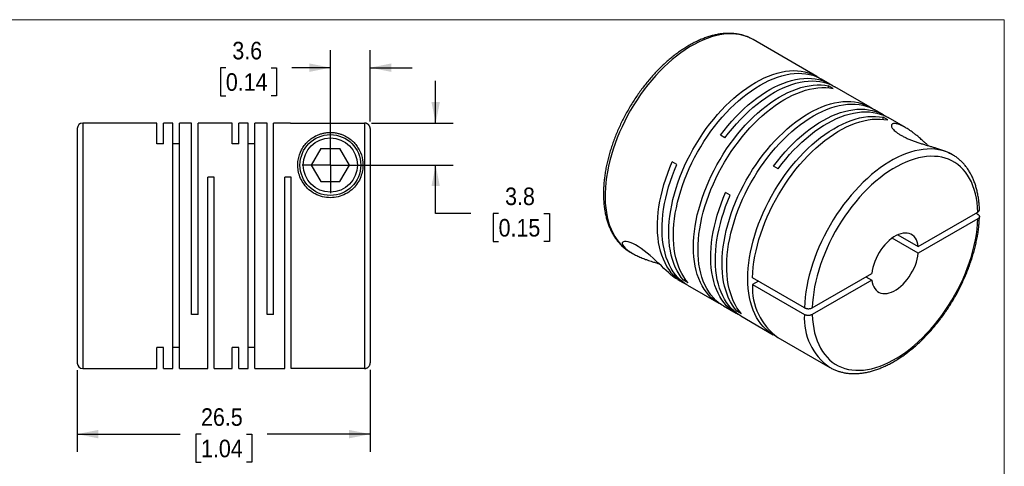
# Model space of a CAD drawing. Header units: millimetres. Extents: x 0 to 140, y 0 to 108.
# Tile 3 of 3: x 51 to 140, y 68 to 108. Entities that reach past the tile are written whole.
import ezdxf

# ---------------------------------------------------------------- set-up
doc = ezdxf.new("R2010")
doc.units = ezdxf.units.MM
doc.header["$LTSCALE"] = 0.5
doc.linetypes.add('SLD-Solid', pattern=[0])
doc.layers.add('SLD-0', color=7, linetype='SLD-Solid', lineweight=25)
doc.styles.add('SLDTEXTSTYLE0', font='GOTHIC.TTF', dxfattribs={"width": 0.913})
doc.dimstyles.new('SLDDIMSTYLE1', dxfattribs={"dimtxt": 1.5875, "dimasz": 1.905, "dimexe": 0, "dimexo": 0.0625, "dimgap": 0.396875, "dimtad": 0, "dimtih": 1, "dimtoh": 1, "dimdec": 1, "dimrnd": 1e-09, "dimzin": 12, "dimdsep": 46, "dimtxsty": 'SLDTEXTSTYLE0', "dimsah": 1, "dimcen": 0.09, "dimadec": 0, "dimazin": 3, "dimtfac": 1, "dimtdec": 1, "dimtmove": 0, "dimatfit": 0, "dimfxl": 0, "dimfrac": 2, "dimtolj": 1, "dimtzin": 12, "dimarcsym": 0})
doc.dimstyles.new('SLDDIMSTYLE2', dxfattribs={"dimtxt": 1.5875, "dimasz": 1.905, "dimexe": 0, "dimexo": 0.0625, "dimgap": 0.396875, "dimtad": 0, "dimtih": 1, "dimtoh": 1, "dimdec": 1, "dimrnd": 1e-09, "dimzin": 12, "dimdsep": 46, "dimtxsty": 'SLDTEXTSTYLE0', "dimsah": 1, "dimcen": 0.09, "dimadec": 0, "dimazin": 3, "dimtfac": 1, "dimtdec": 1, "dimtofl": 0, "dimtmove": 0, "dimatfit": 3, "dimfxl": 0, "dimfrac": 2, "dimtolj": 1, "dimtzin": 12, "dimarcsym": 0})

# ---------------------------------------------------------------- blocks, each defined once
blk = doc.blocks.new('Block2')
at = {"color": 7, "linetype": 'SLD-Solid', "lineweight": 18}
for p, q in [((139.701, 107.951), (0.001, 107.951)), ((139.701, 0.001), (139.701, 107.951))]:
    blk.add_line(p, q, dxfattribs=at)
blk = doc.blocks.new('_D_6')
at = {"layer": 'SLD-0'}
for p, q in [((78.73, 95.446), (78.73, 105.203)), ((82.33, 98.739), (82.33, 105.203)), ((69.274, 103.603), (68.79, 103.603)), ((68.79, 103.603), (68.79, 101.083)), ((73.379, 103.603), (73.863, 103.603)), ((73.863, 103.603), (73.863, 101.083)), ((78.73, 103.615), (75.255, 103.615)), ((82.33, 103.615), (86.14, 103.615)), ((68.79, 101.083), (69.274, 101.083)), ((73.863, 101.083), (73.379, 101.083))]:
    blk.add_line(p, q, dxfattribs=at)
for points in [[(78.73, 103.615), (76.825, 103.996), (76.825, 103.234)], [(82.33, 103.615), (84.235, 103.234), (84.235, 103.996)]]:
    blk.add_solid(points, dxfattribs=at)
at = {"layer": 'SLD-0', "char_height": 1.5875, "attachment_point": 1, "style": 'SLDTEXTSTYLE0'}
for s, insert in [('3.6', (69.86, 105.953)), ('0.14', (69.274, 103.111))]:
    blk.add_mtext(s, dxfattribs=dict(at, insert=insert))
blk = doc.blocks.new('_D_7')
at = {"layer": 'SLD-0'}
for p, q in [((88.256, 98.605), (88.256, 102.415)), ((82.465, 98.605), (89.844, 98.605)), ((79.365, 94.811), (89.844, 94.811)), ((88.256, 90.439), (88.256, 94.811)), ((91.431, 90.439), (88.256, 90.439)), ((93.951, 90.427), (93.467, 90.427)), ((93.467, 90.427), (93.467, 87.907)), ((98.056, 90.427), (98.54, 90.427)), ((98.54, 90.427), (98.54, 87.907)), ((93.467, 87.907), (93.951, 87.907)), ((98.54, 87.907), (98.056, 87.907))]:
    blk.add_line(p, q, dxfattribs=at)
for points in [[(88.256, 98.605), (88.637, 100.51), (87.875, 100.51)], [(88.256, 94.811), (87.875, 92.906), (88.637, 92.906)]]:
    blk.add_solid(points, dxfattribs=at)
at = {"layer": 'SLD-0', "char_height": 1.5875, "attachment_point": 1, "style": 'SLDTEXTSTYLE0'}
for s, insert in [('3.8', (94.537, 92.777)), ('0.15', (93.951, 89.935))]:
    blk.add_mtext(s, dxfattribs=dict(at, insert=insert))
blk = doc.blocks.new('_D_8')
at = {"layer": 'SLD-0'}
for p, q in [((55.83, 76.276), (55.83, 68.898)), ((82.33, 76.283), (82.33, 68.898)), ((55.83, 70.485), (65.152, 70.485)), ((67.028, 70.473), (66.544, 70.473)), ((66.544, 70.473), (66.544, 67.953)), ((71.133, 70.473), (71.617, 70.473)), ((71.617, 70.473), (71.617, 67.953)), ((82.33, 70.485), (73.009, 70.485)), ((66.544, 67.953), (67.028, 67.953)), ((71.617, 67.953), (71.133, 67.953))]:
    blk.add_line(p, q, dxfattribs=at)
for points in [[(55.83, 70.485), (57.735, 70.104), (57.735, 70.866)], [(82.33, 70.485), (80.425, 70.866), (80.425, 70.104)]]:
    blk.add_solid(points, dxfattribs=at)
at = {"layer": 'SLD-0', "char_height": 1.5875, "attachment_point": 1, "style": 'SLDTEXTSTYLE0'}
for s, insert in [('26.5', (67.028, 72.823)), ('1.04', (67.028, 69.981))]:
    blk.add_mtext(s, dxfattribs=dict(at, insert=insert))
blk = doc.blocks.new('SW_CENTERMARKSYMBOL_3')
at = {"layer": 'SLD-0', "color": 0}
for q in [(0, 2.54), (-2.54, 0), (0, -2.54), (2.54, 0)]:
    blk.add_line((0, 0), q, dxfattribs=at)

msp = doc.modelspace()

# ---------------------------------------------------------------- linework, layer by layer
for p, q in [((122.744, 102.827), (116.981, 106.154)), ((123.946, 102.133), (123.162, 102.586)), ((124.223, 101.736), (123.806, 101.977)), ((123.806, 101.798), (123.806, 101.977)), ((127.567, 100.043), (124.364, 101.892)), ((128.769, 99.349), (127.984, 99.802)), ((129.152, 98.891), (128.735, 99.131)), ((128.735, 98.953), (128.735, 99.131)), ((130.772, 98.193), (129.186, 99.108)), ((55.83, 98.111), (55.83, 76.911)), ((63.03, 98.611), (56.33, 98.611)), ((56.33, 98.611), (56.33, 76.411)), ((63.03, 96.718), (63.03, 98.611)), ((64.48, 98.611), (63.62, 98.611)), ((63.62, 96.718), (63.62, 98.611)), ((64.48, 76.411), (64.48, 98.611)), ((66.18, 98.611), (65.07, 98.611)), ((65.07, 76.411), (65.07, 98.611)), ((66.18, 81.311), (66.18, 98.611)), ((69.85, 98.611), (66.77, 98.611)), ((66.77, 81.311), (66.77, 98.611)), ((69.85, 96.718), (69.85, 98.611)), ((71.3, 98.611), (70.44, 98.611)), ((70.44, 96.718), (70.44, 98.611)), ((71.3, 76.411), (71.3, 98.611)), ((73, 98.611), (71.89, 98.611)), ((71.89, 76.411), (71.89, 98.611)), ((73, 81.311), (73, 98.611)), ((75.13, 98.611), (73.59, 98.611)), ((73.59, 81.311), (73.59, 98.611)), ((75.13, 98.605), (75.13, 98.611)), ((75.13, 98.605), (81.83, 98.605)), ((81.83, 98.605), (81.83, 76.417)), ((82.33, 98.104), (82.33, 76.918)), ((114.43, 97.266), (114.013, 97.507)), ((63.62, 96.718), (63.03, 96.718)), ((65.07, 96.718), (64.48, 96.718)), ((70.44, 96.718), (69.85, 96.718)), ((71.89, 96.718), (71.3, 96.718)), ((77.864, 96.311), (76.998, 94.811)), ((77.864, 96.311), (79.596, 96.311)), ((80.463, 94.811), (79.596, 96.311)), ((135.013, 95.744), (134.87, 95.827)), ((135.028, 95.735), (135.013, 95.744)), ((76.998, 94.811), (77.864, 93.311)), ((79.596, 93.311), (80.463, 94.811)), ((110.076, 94.869), (109.659, 95.11)), ((119.253, 94.482), (118.835, 94.723)), ((68.22, 93.711), (67.63, 93.711)), ((67.63, 76.411), (67.63, 93.711)), ((68.22, 76.411), (68.22, 93.711)), ((75.19, 93.711), (74.6, 93.711)), ((74.6, 76.411), (74.6, 93.711)), ((75.19, 76.417), (75.19, 93.711)), ((77.864, 93.311), (79.596, 93.311)), ((114.899, 92.085), (114.482, 92.326)), ((131.921, 87.448), (137.307, 90.558)), ((137.308, 90.353), (137.131, 90.456)), ((137.307, 89.945), (131.921, 86.836)), ((131.921, 86.836), (129.551, 88.204)), ((130.082, 88.51), (131.921, 87.448)), ((105.882, 86.927), (106.026, 86.845)), ((105.882, 86.927), (105.894, 86.921)), ((122.326, 81.909), (127.712, 85.018)), ((127.182, 84.712), (127.712, 84.406)), ((110.123, 84.479), (110.62, 84.192)), ((110.684, 84.393), (110.839, 84.482)), ((111.102, 84.152), (110.684, 84.393)), ((111.037, 83.951), (113.873, 82.315)), ((121.619, 81.909), (116.924, 84.619)), ((117.454, 84.313), (116.924, 84.007)), ((116.924, 84.007), (121.619, 81.297)), ((127.712, 84.406), (122.326, 81.297)), ((114.29, 82.074), (115.442, 81.408)), ((66.77, 81.311), (66.18, 81.311)), ((73.59, 81.311), (73, 81.311)), ((115.507, 81.609), (115.662, 81.698)), ((115.924, 81.368), (115.507, 81.609)), ((115.86, 81.168), (118.801, 79.469)), ((119.218, 79.229), (123.914, 76.518)), ((63.62, 78.304), (63.03, 78.304)), ((63.03, 76.411), (63.03, 78.304)), ((63.62, 76.411), (63.62, 78.304)), ((65.07, 78.304), (64.48, 78.304)), ((70.44, 78.304), (69.85, 78.304)), ((69.85, 76.411), (69.85, 78.304)), ((70.44, 76.411), (70.44, 78.304)), ((71.89, 78.304), (71.3, 78.304)), ((56.33, 76.411), (63.03, 76.411)), ((63.62, 76.411), (64.48, 76.411)), ((65.07, 76.411), (67.63, 76.411)), ((68.22, 76.411), (69.85, 76.411)), ((70.44, 76.411), (71.3, 76.411)), ((71.89, 76.411), (74.6, 76.411)), ((81.83, 76.417), (75.19, 76.417)), ((123.898, 76.527), (123.914, 76.518))]:
    msp.add_line(p, q)
at = {"flags": 128}
for points in [[(116.981, 106.154), (116.97, 106.16), (116.682, 106.309), (116.381, 106.432), (116.067, 106.531), (115.741, 106.604), (115.404, 106.651), (115.057, 106.672), (114.701, 106.668), (114.336, 106.637), (113.964, 106.581), (113.585, 106.499), (113.201, 106.392), (112.813, 106.26), (112.421, 106.103), (112.026, 105.921), (111.63, 105.716), (111.234, 105.487), (110.838, 105.235), (110.443, 104.961), (110.051, 104.665), (109.662, 104.349), (109.278, 104.013), (108.9, 103.658), (108.528, 103.284), (108.163, 102.894), (107.807, 102.487), (107.46, 102.065), (107.123, 101.629), (106.797, 101.18), (106.483, 100.719), (106.182, 100.247), (105.894, 99.766), (105.62, 99.277), (105.361, 98.78), (105.117, 98.278), (104.89, 97.772), (104.679, 97.262), (104.486, 96.751), (104.31, 96.239), (104.152, 95.727), (104.013, 95.218), (103.893, 94.712), (103.793, 94.211), (103.711, 93.716), (103.65, 93.228), (103.608, 92.749), (103.586, 92.279), (103.585, 91.82), (103.603, 91.373), (103.641, 90.939), (103.7, 90.52), (103.778, 90.116), (103.875, 89.728), (103.992, 89.358), (104.128, 89.006), (104.282, 88.674), (104.455, 88.361), (104.645, 88.069), (104.853, 87.799), (105.078, 87.552), (105.319, 87.327), (105.575, 87.125), (105.847, 86.948), (105.882, 86.927)], [(110.684, 84.393), (110.472, 84.655), (110.277, 84.938), (110.099, 85.243), (109.939, 85.568), (109.798, 85.912), (109.675, 86.274), (109.572, 86.654), (109.487, 87.051), (109.423, 87.463), (109.377, 87.89), (109.352, 88.331), (109.346, 88.783), (109.361, 89.247), (109.395, 89.721), (109.449, 90.204), (109.522, 90.695), (109.615, 91.191), (109.727, 91.693), (109.858, 92.199), (110.008, 92.707), (110.176, 93.217), (110.361, 93.727), (110.564, 94.235), (110.783, 94.741), (111.019, 95.242), (111.271, 95.739), (111.537, 96.229), (111.818, 96.712), (112.112, 97.186), (112.419, 97.65), (112.739, 98.102), (113.069, 98.543), (113.41, 98.969), (113.761, 99.381), (114.12, 99.778), (114.487, 100.158), (114.861, 100.52), (115.241, 100.864), (115.626, 101.188), (116.015, 101.493), (116.406, 101.776), (116.8, 102.038), (117.195, 102.277), (117.59, 102.494), (117.983, 102.686), (118.375, 102.855), (118.764, 103), (119.149, 103.12), (119.528, 103.214), (119.902, 103.284), (120.269, 103.328), (120.629, 103.346), (120.979, 103.339), (121.32, 103.306), (121.651, 103.247), (121.97, 103.163), (122.277, 103.054), (122.572, 102.92), (122.853, 102.762), (122.949, 102.699)], [(111.102, 84.152), (110.889, 84.414), (110.694, 84.697), (110.516, 85.002), (110.357, 85.327), (110.215, 85.671), (110.093, 86.033), (109.989, 86.414), (109.905, 86.81), (109.84, 87.223), (109.795, 87.65), (109.769, 88.09), (109.764, 88.543), (109.778, 89.007), (109.812, 89.48), (109.866, 89.963), (109.939, 90.454), (110.032, 90.951), (110.144, 91.452), (110.275, 91.958), (110.425, 92.467), (110.593, 92.976), (110.778, 93.486), (110.981, 93.994), (111.201, 94.5), (111.436, 95.002), (111.688, 95.498), (111.954, 95.989), (112.235, 96.471), (112.529, 96.945), (112.837, 97.409), (113.156, 97.862), (113.487, 98.302), (113.828, 98.728), (114.178, 99.141), (114.537, 99.537), (114.905, 99.917), (115.278, 100.279), (115.658, 100.623), (116.043, 100.948), (116.432, 101.252), (116.824, 101.535), (117.217, 101.797), (117.612, 102.036), (118.007, 102.253), (118.4, 102.446), (118.792, 102.615), (119.181, 102.759), (119.566, 102.879), (119.946, 102.974), (120.32, 103.043), (120.687, 103.087), (121.046, 103.105), (121.396, 103.098), (121.738, 103.065), (122.068, 103.006), (122.387, 102.923), (122.695, 102.813), (122.989, 102.679), (123.162, 102.586)], [(114.013, 97.507), (114.346, 97.944), (114.689, 98.368), (115.042, 98.776), (115.403, 99.169), (115.771, 99.545), (116.147, 99.904), (116.528, 100.243), (116.913, 100.563), (117.303, 100.863), (117.695, 101.142), (118.089, 101.399), (118.484, 101.633), (118.879, 101.844), (119.272, 102.032), (119.663, 102.195), (120.051, 102.335), (120.435, 102.449), (120.814, 102.538), (121.186, 102.602), (121.551, 102.64), (121.909, 102.653), (122.258, 102.64), (122.596, 102.601), (122.924, 102.537), (123.241, 102.448), (123.546, 102.333), (123.837, 102.193), (124.115, 102.03), (124.151, 102.006)], [(114.085, 82.201), (113.982, 82.254), (113.704, 82.418), (113.441, 82.606), (113.193, 82.817), (112.961, 83.052), (112.745, 83.309), (112.546, 83.588), (112.364, 83.888), (112.201, 84.208), (112.055, 84.548), (111.928, 84.907), (111.82, 85.283), (111.732, 85.676), (111.663, 86.085), (111.613, 86.509), (111.583, 86.947), (111.573, 87.397), (111.583, 87.858), (111.613, 88.33), (111.663, 88.811), (111.732, 89.3), (111.82, 89.795), (111.928, 90.296), (112.055, 90.801), (112.201, 91.309), (112.364, 91.819), (112.546, 92.328), (112.745, 92.837), (112.961, 93.343), (113.193, 93.846), (113.441, 94.344), (113.704, 94.836), (113.982, 95.321), (114.273, 95.796), (114.578, 96.263), (114.895, 96.718), (115.223, 97.161), (115.562, 97.59), (115.91, 98.006), (116.268, 98.406), (116.633, 98.79), (117.006, 99.156), (117.384, 99.504), (117.768, 99.833), (118.156, 100.142), (118.547, 100.43), (118.94, 100.696), (119.335, 100.94), (119.73, 101.162), (120.124, 101.36), (120.516, 101.534), (120.906, 101.684), (121.291, 101.81), (121.672, 101.91), (122.048, 101.985), (122.416, 102.034), (122.777, 102.058), (123.13, 102.057), (123.473, 102.029), (123.806, 101.977)], [(114.29, 82.074), (114.122, 82.177), (113.858, 82.365), (113.61, 82.576), (113.378, 82.811), (113.162, 83.068), (112.963, 83.347), (112.782, 83.647), (112.618, 83.968), (112.472, 84.307), (112.345, 84.666), (112.238, 85.042), (112.149, 85.435), (112.08, 85.844), (112.03, 86.268), (112, 86.706), (111.991, 87.156), (112, 87.617), (112.03, 88.089), (112.08, 88.57), (112.149, 89.059), (112.238, 89.555), (112.345, 90.055), (112.472, 90.56), (112.618, 91.068), (112.782, 91.578), (112.963, 92.087), (113.162, 92.596), (113.378, 93.103), (113.61, 93.605), (113.858, 94.103), (114.122, 94.595), (114.399, 95.08), (114.691, 95.556), (114.995, 96.022), (115.312, 96.477), (115.64, 96.92), (115.979, 97.35), (116.327, 97.765), (116.685, 98.165), (117.05, 98.549), (117.423, 98.915), (117.801, 99.263), (118.185, 99.592), (118.573, 99.901), (118.964, 100.189), (119.358, 100.455), (119.752, 100.7), (120.147, 100.921), (120.541, 101.119), (120.933, 101.294), (121.323, 101.444), (121.709, 101.569), (122.09, 101.669), (122.465, 101.744), (122.834, 101.794), (123.195, 101.818), (123.547, 101.816), (123.891, 101.789), (124.223, 101.736)], [(114.43, 97.266), (114.763, 97.703), (115.106, 98.127), (115.459, 98.536), (115.82, 98.928), (116.189, 99.305), (116.564, 99.663), (116.945, 100.003), (117.331, 100.323), (117.72, 100.622), (118.112, 100.901), (118.506, 101.158), (118.901, 101.392), (119.296, 101.603), (119.689, 101.791), (120.08, 101.955), (120.468, 102.094), (120.852, 102.208), (121.231, 102.297), (121.603, 102.361), (121.969, 102.399), (122.326, 102.412), (122.675, 102.399), (123.013, 102.36), (123.342, 102.296), (123.658, 102.207), (123.963, 102.092), (124.254, 101.953), (124.364, 101.892)], [(115.507, 81.609), (115.295, 81.871), (115.099, 82.154), (114.922, 82.459), (114.762, 82.784), (114.621, 83.128), (114.498, 83.49), (114.394, 83.87), (114.31, 84.267), (114.245, 84.68), (114.2, 85.106), (114.174, 85.547), (114.169, 85.999), (114.183, 86.463), (114.217, 86.937), (114.271, 87.42), (114.345, 87.911), (114.438, 88.407), (114.55, 88.909), (114.681, 89.415), (114.83, 89.923), (114.998, 90.433), (115.183, 90.943), (115.386, 91.451), (115.606, 91.957), (115.842, 92.458), (116.093, 92.955), (116.36, 93.446), (116.64, 93.928), (116.935, 94.402), (117.242, 94.866), (117.561, 95.318), (117.892, 95.759), (118.233, 96.185), (118.583, 96.597), (118.943, 96.994), (119.31, 97.374), (119.684, 97.736), (120.064, 98.08), (120.448, 98.405), (120.837, 98.709), (121.229, 98.992), (121.623, 99.254), (122.017, 99.493), (122.412, 99.71), (122.806, 99.903), (123.197, 100.071), (123.586, 100.216), (123.971, 100.336), (124.351, 100.43), (124.725, 100.5), (125.092, 100.544), (125.451, 100.562), (125.802, 100.555), (126.143, 100.522), (126.473, 100.463), (126.793, 100.379), (127.1, 100.27), (127.394, 100.136), (127.675, 99.978), (127.772, 99.916)], [(115.924, 81.368), (115.712, 81.63), (115.517, 81.913), (115.339, 82.218), (115.179, 82.543), (115.038, 82.887), (114.915, 83.249), (114.811, 83.63), (114.727, 84.026), (114.662, 84.439), (114.617, 84.866), (114.592, 85.306), (114.586, 85.759), (114.6, 86.223), (114.635, 86.697), (114.688, 87.179), (114.762, 87.67), (114.855, 88.167), (114.967, 88.668), (115.098, 89.174), (115.247, 89.683), (115.415, 90.192), (115.601, 90.702), (115.803, 91.21), (116.023, 91.716), (116.259, 92.218), (116.51, 92.714), (116.777, 93.205), (117.058, 93.687), (117.352, 94.161), (117.659, 94.625), (117.978, 95.078), (118.309, 95.518), (118.65, 95.944), (119.001, 96.357), (119.36, 96.753), (119.727, 97.133), (120.101, 97.495), (120.481, 97.839), (120.866, 98.164), (121.254, 98.468), (121.646, 98.751), (122.04, 99.013), (122.434, 99.252), (122.829, 99.469), (123.223, 99.662), (123.615, 99.831), (124.003, 99.975), (124.388, 100.095), (124.768, 100.19), (125.142, 100.259), (125.509, 100.303), (125.868, 100.321), (126.219, 100.314), (126.56, 100.281), (126.891, 100.222), (127.21, 100.139), (127.517, 100.03), (127.811, 99.896), (127.984, 99.802)], [(118.835, 94.723), (119.168, 95.16), (119.511, 95.584), (119.864, 95.992), (120.225, 96.385), (120.594, 96.761), (120.969, 97.12), (121.35, 97.459), (121.736, 97.78), (122.125, 98.079), (122.518, 98.358), (122.912, 98.615), (123.307, 98.849), (123.701, 99.06), (124.095, 99.248), (124.486, 99.412), (124.874, 99.551), (125.257, 99.665), (125.636, 99.754), (126.009, 99.818), (126.374, 99.856), (126.731, 99.869), (127.08, 99.856), (127.419, 99.817), (127.747, 99.753), (128.064, 99.664), (128.368, 99.549), (128.66, 99.41), (128.937, 99.246), (128.974, 99.222)], [(119.014, 79.356), (118.911, 79.409), (118.633, 79.573), (118.37, 79.761), (118.122, 79.972), (117.889, 80.207), (117.674, 80.464), (117.474, 80.743), (117.293, 81.043), (117.129, 81.363), (116.984, 81.703), (116.857, 82.062), (116.749, 82.438), (116.66, 82.831), (116.591, 83.24), (116.542, 83.664), (116.512, 84.101), (116.502, 84.551), (116.512, 85.013), (116.542, 85.485), (116.591, 85.966), (116.66, 86.455), (116.749, 86.95), (116.857, 87.451), (116.984, 87.956), (117.129, 88.464), (117.293, 88.973), (117.474, 89.483), (117.674, 89.992), (117.889, 90.498), (118.122, 91.001), (118.37, 91.499), (118.633, 91.991), (118.911, 92.475), (119.202, 92.951), (119.506, 93.417), (119.823, 93.872), (120.151, 94.316), (120.49, 94.745), (120.839, 95.161), (121.196, 95.561), (121.562, 95.944), (121.934, 96.311), (122.313, 96.659), (122.696, 96.988), (123.084, 97.296), (123.476, 97.584), (123.869, 97.851), (124.264, 98.095), (124.658, 98.317), (125.052, 98.515), (125.445, 98.689), (125.834, 98.839), (126.22, 98.964), (126.601, 99.065), (126.976, 99.14), (127.345, 99.189), (127.706, 99.213), (128.059, 99.212), (128.402, 99.184), (128.735, 99.131)], [(116.924, 84.619), (116.947, 85.092), (116.991, 85.574), (117.054, 86.064), (117.138, 86.562), (117.241, 87.065), (117.363, 87.573), (117.505, 88.084), (117.665, 88.597), (117.843, 89.111), (118.039, 89.624), (118.253, 90.135), (118.483, 90.643), (118.729, 91.146), (118.991, 91.643), (119.268, 92.133), (119.559, 92.614), (119.863, 93.086), (120.18, 93.547), (120.509, 93.996), (120.848, 94.432), (121.198, 94.853), (121.557, 95.258), (121.924, 95.648), (122.298, 96.019), (122.679, 96.373), (123.065, 96.707), (123.456, 97.02), (123.85, 97.313), (124.246, 97.584), (124.644, 97.832), (125.042, 98.058), (125.439, 98.259), (125.834, 98.437), (126.227, 98.59), (126.616, 98.717), (127, 98.82), (127.379, 98.896), (127.751, 98.947), (128.115, 98.972), (128.47, 98.971), (128.816, 98.944), (129.152, 98.891)], [(119.253, 94.482), (119.585, 94.919), (119.929, 95.343), (120.281, 95.752), (120.642, 96.144), (121.011, 96.521), (121.386, 96.879), (121.767, 97.219), (122.153, 97.539), (122.543, 97.838), (122.935, 98.117), (123.329, 98.374), (123.724, 98.608), (124.118, 98.819), (124.512, 99.007), (124.903, 99.171), (125.291, 99.31), (125.675, 99.424), (126.053, 99.513), (126.426, 99.577), (126.791, 99.615), (127.149, 99.628), (127.497, 99.615), (127.836, 99.576), (128.164, 99.512), (128.481, 99.423), (128.785, 99.308), (129.077, 99.169), (129.186, 99.108)], [(135.013, 95.744), (134.989, 95.758), (134.701, 95.905), (134.4, 96.027), (134.087, 96.124), (133.761, 96.196), (133.425, 96.243), (133.079, 96.263), (132.723, 96.258), (132.36, 96.227), (131.988, 96.171), (131.611, 96.089), (131.228, 95.982), (130.84, 95.849), (130.449, 95.692), (130.056, 95.511), (129.661, 95.306), (129.265, 95.078), (128.87, 94.827), (128.477, 94.554), (128.086, 94.259), (127.698, 93.944), (127.315, 93.609), (126.938, 93.255), (126.567, 92.883), (126.203, 92.494), (125.847, 92.089), (125.501, 91.668), (125.165, 91.234), (124.84, 90.786), (124.526, 90.327), (124.225, 89.857), (123.937, 89.377), (123.663, 88.89), (123.404, 88.395), (123.161, 87.895), (122.933, 87.39), (122.722, 86.882), (122.528, 86.372), (122.352, 85.861), (122.193, 85.351), (122.054, 84.843), (121.933, 84.339), (121.831, 83.839), (121.748, 83.344), (121.685, 82.857), (121.642, 82.378), (121.619, 81.909)], [(137.307, 90.558), (137.283, 90.993), (137.239, 91.415), (137.175, 91.823), (137.091, 92.214), (136.987, 92.588), (136.864, 92.944), (136.721, 93.281), (136.56, 93.599), (136.381, 93.895), (136.184, 94.17), (135.969, 94.422), (135.738, 94.652), (135.491, 94.858), (135.229, 95.04), (134.951, 95.197), (134.66, 95.329), (134.356, 95.435), (134.04, 95.516), (133.712, 95.571), (133.374, 95.599), (133.026, 95.602), (132.669, 95.578), (132.304, 95.528), (131.933, 95.452), (131.556, 95.35), (131.175, 95.223), (130.789, 95.071), (130.401, 94.894), (130.012, 94.692), (129.622, 94.467), (129.232, 94.219), (128.844, 93.948), (128.459, 93.655), (128.077, 93.342), (127.7, 93.008), (127.329, 92.656), (126.965, 92.285), (126.608, 91.897), (126.26, 91.492), (125.921, 91.073), (125.593, 90.64), (125.277, 90.194), (124.973, 89.736), (124.682, 89.268), (124.405, 88.791), (124.142, 88.306), (123.895, 87.815), (123.664, 87.319), (123.45, 86.819), (123.253, 86.316), (123.073, 85.813), (122.912, 85.31), (122.77, 84.808), (122.646, 84.309), (122.543, 83.815), (122.458, 83.327), (122.394, 82.846), (122.35, 82.372), (122.326, 81.909)], [(110.832, 84.079), (110.57, 84.222), (110.298, 84.401), (110.042, 84.604), (109.801, 84.831), (109.577, 85.081), (109.369, 85.354), (109.179, 85.648), (109.008, 85.963), (108.854, 86.298), (108.719, 86.653), (108.604, 87.026), (108.508, 87.416), (108.431, 87.823), (108.375, 88.245), (108.338, 88.682), (108.322, 89.132), (108.325, 89.593), (108.349, 90.066), (108.393, 90.548), (108.457, 91.038), (108.541, 91.536), (108.645, 92.039), (108.768, 92.547), (108.909, 93.059), (109.07, 93.572), (109.249, 94.086), (109.445, 94.599), (109.659, 95.11)], [(111.037, 83.951), (110.929, 84.016), (110.663, 84.199), (110.411, 84.406), (110.175, 84.635), (109.956, 84.887), (109.753, 85.161), (109.567, 85.457), (109.4, 85.773), (109.25, 86.108), (109.119, 86.463), (109.007, 86.836), (108.914, 87.225), (108.841, 87.631), (108.787, 88.051), (108.753, 88.486), (108.738, 88.933), (108.744, 89.392), (108.769, 89.862), (108.814, 90.341), (108.879, 90.828), (108.964, 91.322), (109.067, 91.822), (109.19, 92.326), (109.331, 92.834), (109.491, 93.343), (109.669, 93.853), (109.864, 94.362), (110.076, 94.869)], [(115.655, 81.295), (115.615, 81.315), (115.334, 81.473), (115.068, 81.656), (114.816, 81.862), (114.581, 82.092), (114.361, 82.344), (114.158, 82.618), (113.973, 82.914), (113.805, 83.23), (113.655, 83.565), (113.524, 83.92), (113.412, 84.292), (113.319, 84.682), (113.246, 85.088), (113.192, 85.508), (113.158, 85.943), (113.144, 86.39), (113.149, 86.849), (113.175, 87.319), (113.22, 87.798), (113.285, 88.285), (113.369, 88.779), (113.473, 89.279), (113.595, 89.783), (113.737, 90.291), (113.896, 90.8), (114.074, 91.31), (114.269, 91.819), (114.482, 92.326)], [(115.86, 81.168), (115.751, 81.232), (115.485, 81.415), (115.234, 81.622), (114.998, 81.851), (114.778, 82.103), (114.575, 82.378), (114.39, 82.673), (114.222, 82.989), (114.073, 83.325), (113.942, 83.679), (113.83, 84.052), (113.737, 84.441), (113.663, 84.847), (113.609, 85.267), (113.575, 85.702), (113.561, 86.149), (113.566, 86.608), (113.592, 87.078), (113.637, 87.557), (113.702, 88.044), (113.786, 88.538), (113.89, 89.038), (114.012, 89.542), (114.154, 90.05), (114.314, 90.559), (114.491, 91.069), (114.687, 91.578), (114.899, 92.085)], [(122.326, 81.297), (122.35, 80.861), (122.394, 80.439), (122.458, 80.032), (122.543, 79.64), (122.646, 79.266), (122.77, 78.91), (122.912, 78.573), (123.073, 78.256), (123.253, 77.959), (123.45, 77.684), (123.664, 77.432), (123.895, 77.202), (124.142, 76.996), (124.405, 76.815), (124.682, 76.658), (124.973, 76.526), (125.277, 76.419), (125.593, 76.338), (125.921, 76.284), (126.26, 76.255), (126.608, 76.253), (126.965, 76.276), (127.329, 76.326), (127.7, 76.402), (128.077, 76.504), (128.459, 76.631), (128.844, 76.784), (129.232, 76.961), (129.622, 77.162), (130.012, 77.387), (130.401, 77.636), (130.789, 77.906), (131.175, 78.199), (131.556, 78.512), (131.933, 78.846), (132.304, 79.198), (132.669, 79.569), (133.026, 79.958), (133.374, 80.362), (133.712, 80.781), (134.04, 81.214), (134.356, 81.661), (134.66, 82.118), (134.951, 82.586), (135.229, 83.063), (135.491, 83.548), (135.738, 84.039), (135.969, 84.535), (136.184, 85.035), (136.381, 85.538), (136.56, 86.041), (136.721, 86.545), (136.864, 87.046), (136.987, 87.545), (137.091, 88.039), (137.175, 88.527), (137.239, 89.009), (137.283, 89.482), (137.307, 89.945)], [(131.921, 87.448), (131.885, 87.667), (131.827, 87.869), (131.75, 88.052), (131.653, 88.213), (131.539, 88.352), (131.407, 88.467), (131.259, 88.556), (131.097, 88.619), (130.922, 88.656), (130.737, 88.665), (130.542, 88.648), (130.34, 88.603), (130.133, 88.532), (129.922, 88.435), (129.711, 88.313), (129.501, 88.167), (129.293, 87.999), (129.091, 87.81), (128.897, 87.603), (128.711, 87.379), (128.536, 87.141), (128.374, 86.891), (128.227, 86.631), (128.095, 86.364), (127.98, 86.093), (127.884, 85.82), (127.806, 85.548), (127.749, 85.28), (127.712, 85.018)], [(110.123, 84.48), (110.059, 84.518), (109.938, 84.596), (109.815, 84.684), (109.691, 84.778), (109.504, 84.931), (109.31, 85.099), (109.11, 85.281), (108.904, 85.472), (108.673, 85.691), (108.433, 85.919), (108.185, 86.152), (107.929, 86.387), (107.665, 86.621), (107.396, 86.849), (107.123, 87.066), (106.85, 87.267), (106.584, 87.445), (106.329, 87.596), (106.089, 87.719), (105.867, 87.812), (105.666, 87.874), (105.495, 87.905), (105.355, 87.907), (105.248, 87.883), (105.177, 87.835), (105.14, 87.766), (105.136, 87.71), (105.147, 87.647), (105.175, 87.578), (105.268, 87.436), (105.417, 87.277), (105.625, 87.105), (105.625, 87.105)], [(127.712, 84.406), (127.749, 84.187), (127.806, 83.985), (127.884, 83.802), (127.98, 83.641), (128.095, 83.502), (128.227, 83.388), (128.374, 83.298), (128.536, 83.235), (128.711, 83.198), (128.897, 83.189), (129.091, 83.206), (129.293, 83.251), (129.501, 83.322), (129.711, 83.42), (129.922, 83.542), (130.133, 83.687), (130.34, 83.855), (130.542, 84.044), (130.737, 84.251), (130.922, 84.475), (131.097, 84.713), (131.259, 84.963), (131.407, 85.223), (131.539, 85.49), (131.653, 85.762), (131.75, 86.034), (131.827, 86.306), (131.885, 86.574), (131.921, 86.836)]]:
    msp.add_lwpolyline(points, dxfattribs=at)
for radius in [2.75, 2.45]:
    msp.add_circle((78.73, 94.811), radius)
for centre, radius, start, end in [((56.33, 98.111), 0.5, 90, 180), ((122.408, 83.701), 5.493, 176.8035, 234.50179), ((126.988, 80.933), 5.381, 176.12761, 234.95736), ((56.33, 76.911), 0.5, 180, 270)]:
    msp.add_arc(centre, radius, start, end)
for points, knots in [([(116.987, 106.147), (116.946, 106.171), (116.814, 106.251), (116.577, 106.361), (116.278, 106.479), (115.967, 106.573), (115.647, 106.644), (115.316, 106.693), (114.977, 106.717), (114.629, 106.719), (114.274, 106.696), (113.912, 106.651), (113.544, 106.581), (113.171, 106.488), (112.795, 106.372), (112.415, 106.232), (112.033, 106.071), (111.65, 105.887), (111.267, 105.681), (110.885, 105.454), (110.504, 105.207), (110.126, 104.94), (109.751, 104.654), (109.381, 104.35), (109.015, 104.028), (108.655, 103.689), (108.301, 103.334), (107.955, 102.963), (107.616, 102.579), (107.287, 102.18), (106.966, 101.769), (106.656, 101.346), (106.357, 100.913), (106.069, 100.47), (105.793, 100.017), (105.53, 99.557), (105.28, 99.091), (105.044, 98.618), (104.822, 98.141), (104.615, 97.66), (104.424, 97.177), (104.248, 96.692), (104.089, 96.206), (103.946, 95.722), (103.82, 95.238), (103.711, 94.758), (103.62, 94.281), (103.547, 93.81), (103.491, 93.344), (103.454, 92.884), (103.436, 92.433), (103.436, 91.991), (103.455, 91.558), (103.492, 91.137), (103.548, 90.727), (103.623, 90.331), (103.717, 89.948), (103.829, 89.581), (103.96, 89.229), (104.108, 88.895), (104.274, 88.578), (104.457, 88.281), (104.656, 88.003), (104.871, 87.745), (105.101, 87.508), (105.345, 87.293), (105.603, 87.101), (105.788, 86.977), (105.889, 86.924), (105.895, 86.921)], [0, 0, 0, 0, 0.006614, 0.02135, 0.036089, 0.050852, 0.065661, 0.080531, 0.095473, 0.110493, 0.12559, 0.140762, 0.155999, 0.171292, 0.186629, 0.202001, 0.217397, 0.232808, 0.248229, 0.263652, 0.279073, 0.29449, 0.3099, 0.325303, 0.340698, 0.356086, 0.371465, 0.386838, 0.402203, 0.417563, 0.432918, 0.448269, 0.463616, 0.478961, 0.494305, 0.509648, 0.524991, 0.540336, 0.555683, 0.571033, 0.586386, 0.601745, 0.61711, 0.632481, 0.64786, 0.663247, 0.678643, 0.694049, 0.709464, 0.724889, 0.740323, 0.755765, 0.771213, 0.786664, 0.802112, 0.817552, 0.832975, 0.848372, 0.863733, 0.879046, 0.894299, 0.909481, 0.924586, 0.939608, 0.954549, 0.969415, 0.984221, 0.998982, 1, 1, 1, 1]), ([(82.33, 98.104), (82.329, 98.129), (82.327, 98.176), (82.312, 98.245), (82.288, 98.31), (82.257, 98.368), (82.219, 98.421), (82.177, 98.467), (82.131, 98.506), (82.082, 98.538), (82.031, 98.564), (81.98, 98.583), (81.929, 98.596), (81.88, 98.603), (81.847, 98.604), (81.83, 98.605)], [0, 0, 0, 0, 0.092256, 0.181957, 0.269103, 0.353692, 0.435726, 0.515204, 0.592126, 0.666492, 0.738303, 0.807558, 0.874259, 0.938406, 1, 1, 1, 1]), ([(132.816, 96.56), (132.808, 96.568), (132.776, 96.598), (132.72, 96.651), (132.647, 96.72), (132.57, 96.792), (132.488, 96.868), (132.388, 96.959), (132.262, 97.073), (132.108, 97.209), (131.948, 97.346), (131.799, 97.469), (131.672, 97.57), (131.527, 97.684), (131.36, 97.808), (131.171, 97.941), (130.996, 98.057), (130.835, 98.157), (130.658, 98.258), (130.47, 98.355), (130.275, 98.441), (130.1, 98.503), (129.939, 98.546), (129.795, 98.566), (129.671, 98.562), (129.577, 98.535), (129.512, 98.486), (129.48, 98.414), (129.484, 98.322), (129.527, 98.211), (129.611, 98.086), (129.735, 97.951), (129.899, 97.807), (130.101, 97.659), (130.265, 97.561), (130.347, 97.511)], [0, 0, 0, 0, 0.004032, 0.015505, 0.027541, 0.040142, 0.053307, 0.068513, 0.089611, 0.116599, 0.145952, 0.170823, 0.19246, 0.210861, 0.246037, 0.27938, 0.310895, 0.340587, 0.368465, 0.410305, 0.450489, 0.489057, 0.526057, 0.56688, 0.606716, 0.645656, 0.683799, 0.72333, 0.762715, 0.802078, 0.841545, 0.880838, 0.920269, 0.959952, 1, 1, 1, 1]), ([(78.73, 91.861), (78.97, 91.861), (79.445, 91.919), (80.109, 92.172), (80.68, 92.563), (81.127, 93.052), (81.444, 93.6), (81.626, 94.16), (81.696, 94.719), (81.653, 95.421), (81.439, 96.051), (81.106, 96.581), (80.796, 96.935), (80.426, 97.241), (80.058, 97.456), (79.717, 97.596), (79.425, 97.684), (79.099, 97.745), (78.746, 97.768), (78.392, 97.749), (78.063, 97.691), (77.766, 97.604), (77.42, 97.465), (77.049, 97.251), (76.676, 96.945), (76.363, 96.592), (76.026, 96.061), (75.809, 95.429), (75.765, 94.726), (75.833, 94.166), (76.014, 93.606), (76.33, 93.057), (76.775, 92.567), (77.347, 92.174), (78.012, 91.92), (78.49, 91.861), (78.73, 91.861)], [0, 0, 0, 0, 0.031417, 0.062444, 0.093686, 0.124965, 0.155522, 0.187499, 0.217432, 0.249918, 0.312134, 0.343117, 0.374142, 0.405435, 0.436732, 0.452286, 0.467818, 0.484342, 0.499316, 0.514305, 0.53074, 0.546456, 0.562156, 0.593501, 0.624681, 0.656032, 0.687208, 0.749637, 0.78218, 0.81216, 0.844146, 0.874709, 0.905986, 0.937223, 0.968414, 1, 1, 1, 1]), ([(130.347, 97.511), (130.435, 97.462), (130.61, 97.365), (130.906, 97.226), (131.218, 97.093), (131.545, 96.968), (131.881, 96.851), (132.22, 96.74), (132.555, 96.637), (132.878, 96.541), (133.186, 96.45), (133.446, 96.373), (133.664, 96.306), (133.845, 96.248), (134.022, 96.189), (134.195, 96.129), (134.362, 96.065), (134.521, 96), (134.67, 95.933), (134.785, 95.875), (134.848, 95.839), (134.87, 95.826)], [0, 0, 0, 0, 0.0614584, 0.1223649, 0.1828888, 0.2432026, 0.3041116, 0.3648589, 0.4256368, 0.4866376, 0.5454847, 0.6055592, 0.6463752, 0.6878461, 0.7300121, 0.7754326, 0.8223856, 0.8709091, 0.9210375, 0.972802, 1, 1, 1, 1]), ([(137.453, 90.767), (137.453, 90.787), (137.449, 90.953), (137.429, 91.258), (137.386, 91.676), (137.323, 92.081), (137.242, 92.473), (137.142, 92.851), (137.023, 93.213), (136.887, 93.559), (136.732, 93.887), (136.561, 94.197), (136.372, 94.488), (136.168, 94.759), (135.947, 95.01), (135.713, 95.239), (135.463, 95.447), (135.235, 95.612), (135.086, 95.699), (135.028, 95.732)], [0, 0, 0, 0, 0.009011, 0.07349, 0.137988, 0.202467, 0.266899, 0.33125, 0.395479, 0.45954, 0.523383, 0.586961, 0.650232, 0.713168, 0.77576, 0.838021, 0.899987, 0.96172, 1, 1, 1, 1]), ([(123.898, 76.531), (123.932, 76.51), (124.058, 76.433), (124.287, 76.324), (124.585, 76.204), (124.895, 76.107), (125.214, 76.034), (125.543, 75.983), (125.882, 75.956), (126.229, 75.952), (126.583, 75.972), (126.944, 76.015), (127.312, 76.082), (127.684, 76.173), (128.06, 76.287), (128.44, 76.423), (128.822, 76.583), (129.204, 76.765), (129.587, 76.968), (129.97, 77.192), (130.351, 77.437), (130.729, 77.702), (131.104, 77.986), (131.476, 78.289), (131.842, 78.609), (132.203, 78.946), (132.557, 79.3), (132.904, 79.668), (133.243, 80.052), (133.574, 80.449), (133.895, 80.859), (134.207, 81.28), (134.507, 81.713), (134.796, 82.155), (135.073, 82.606), (135.338, 83.065), (135.589, 83.531), (135.827, 84.003), (136.05, 84.48), (136.258, 84.961), (136.452, 85.444), (136.629, 85.929), (136.79, 86.414), (136.935, 86.899), (137.063, 87.382), (137.173, 87.863), (137.266, 88.34), (137.342, 88.813), (137.398, 89.279), (137.437, 89.724), (137.448, 90.009), (137.453, 90.144)], [0, 0, 0, 0, 0.007566, 0.027543, 0.047521, 0.067531, 0.087599, 0.107748, 0.127994, 0.148344, 0.168801, 0.189358, 0.210006, 0.23073, 0.251517, 0.272352, 0.29322, 0.314111, 0.335015, 0.355924, 0.376831, 0.397731, 0.418623, 0.439506, 0.460378, 0.481239, 0.502089, 0.52293, 0.543761, 0.564585, 0.585402, 0.606213, 0.627019, 0.647822, 0.668623, 0.689423, 0.710224, 0.731026, 0.75183, 0.772639, 0.793453, 0.814273, 0.835101, 0.855939, 0.876786, 0.897645, 0.918515, 0.939399, 0.960296, 0.981205, 1, 1, 1, 1]), ([(137.307, 90.558), (137.333, 90.575), (137.383, 90.608), (137.429, 90.667), (137.453, 90.721), (137.452, 90.754), (137.452, 90.767)], [0, 0, 0, 0, 0.290944, 0.568713, 0.833299, 1, 1, 1, 1]), ([(137.308, 90.353), (137.323, 90.343), (137.356, 90.323), (137.396, 90.286), (137.428, 90.244), (137.449, 90.198), (137.457, 90.147), (137.448, 90.094), (137.421, 90.041), (137.376, 89.99), (137.33, 89.96), (137.307, 89.945)], [0, 0, 0, 0, 0.089811, 0.184947, 0.285408, 0.391195, 0.502308, 0.618746, 0.740509, 0.867594, 1, 1, 1, 1]), ([(105.625, 87.105), (105.667, 87.075), (105.752, 87.013), (105.899, 86.919), (106.063, 86.822), (106.247, 86.722), (106.439, 86.626), (106.64, 86.533), (106.838, 86.447), (107.044, 86.364), (107.268, 86.278), (107.508, 86.192), (107.746, 86.112), (107.948, 86.047), (108.146, 85.985), (108.312, 85.935), (108.427, 85.901), (108.463, 85.891)], [0, 0, 0, 0, 0.066179, 0.135437, 0.207804, 0.283305, 0.361965, 0.429461, 0.503364, 0.569946, 0.637461, 0.722395, 0.796168, 0.856251, 0.902641, 0.969568, 1, 1, 1, 1]), ([(121.619, 81.909), (121.636, 81.9), (121.672, 81.881), (121.735, 81.858), (121.807, 81.839), (121.888, 81.827), (121.976, 81.823), (122.067, 81.828), (122.159, 81.844), (122.249, 81.87), (122.3, 81.896), (122.326, 81.909)], [0, 0, 0, 0, 0.089811, 0.184947, 0.285408, 0.391195, 0.502308, 0.618746, 0.740509, 0.867594, 1, 1, 1, 1]), ([(122.326, 81.297), (122.308, 81.287), (122.273, 81.269), (122.213, 81.247), (122.151, 81.23), (122.087, 81.219), (122.024, 81.212), (121.961, 81.211), (121.901, 81.214), (121.843, 81.221), (121.79, 81.231), (121.74, 81.244), (121.695, 81.26), (121.654, 81.277), (121.63, 81.29), (121.619, 81.297)], [0, 0, 0, 0, 0.0922563, 0.1819573, 0.2691027, 0.3536923, 0.435726, 0.5152038, 0.5921258, 0.666492, 0.7383028, 0.8075584, 0.8742594, 0.9384064, 1, 1, 1, 1]), ([(81.83, 76.417), (81.854, 76.418), (81.902, 76.42), (81.976, 76.437), (82.049, 76.465), (82.121, 76.508), (82.188, 76.564), (82.247, 76.635), (82.293, 76.719), (82.324, 76.815), (82.328, 76.883), (82.33, 76.918)], [0, 0, 0, 0, 0.089811, 0.184947, 0.285408, 0.391195, 0.502308, 0.618746, 0.740509, 0.867594, 1, 1, 1, 1])]:
    msp.add_open_spline(points, degree=3, knots=knots)

# ---------------------------------------------------------------- block references
at = {"color": 7, "linetype": 'Continuous'}
msp.add_blockref('Block2', (0, 0), dxfattribs=at)
at = {"layer": 'SLD-0'}
msp.add_blockref('SW_CENTERMARKSYMBOL_3', (78.73, 94.811), dxfattribs=at)

# ---------------------------------------------------------------- dimensions: what is measured, and where the dimension line sits
for base, p1, p2, dimstyle, picture, middle in [((78.73, 103.615), (82.33, 98.104), (78.73, 94.811), 'SLDDIMSTYLE1', '_D_6', (71.326, 103.615)), ((82.33, 70.485), (55.83, 76.911), (82.33, 76.918), 'SLDDIMSTYLE2', '_D_8', (69.08, 70.485))]:
    dim = msp.add_linear_dim(base=base, p1=p1, p2=p2, dimstyle=dimstyle, dxfattribs=at)
    dim.commit()
    dim.dimension.update_dxf_attribs({"geometry": picture, "text_midpoint": middle, "dimtype": 160})
dim = msp.add_linear_dim(base=(88.256, 94.811), p1=(81.83, 98.605), p2=(78.73, 94.811), angle=90, dimstyle='SLDDIMSTYLE1', dxfattribs=at)
dim.commit()
dim.dimension.update_dxf_attribs({"geometry": '_D_7', "text_midpoint": (88.256, 90.439), "dimtype": 160})

doc.saveas('drawing.dxf')
